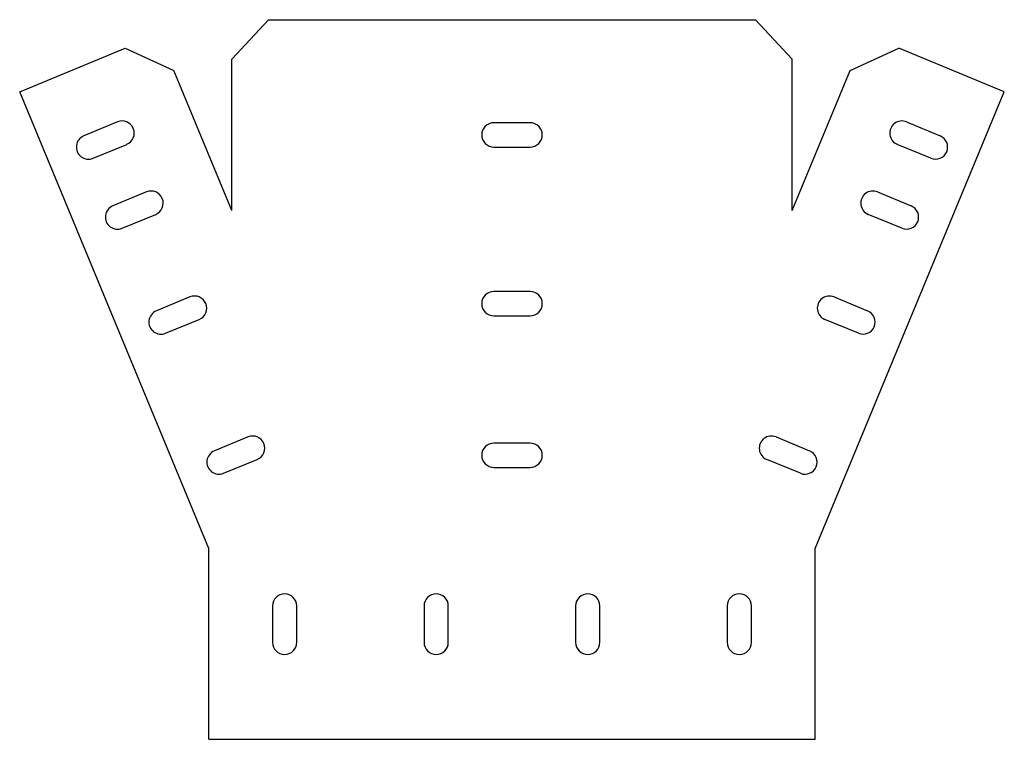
# Model space of a CAD drawing. Header units: millimetres. Extents: x 1978 to 2303, y 83 to 321.
import ezdxf

# ---------------------------------------------------------------- set-up
doc = ezdxf.new("R2010")
doc.units = ezdxf.units.MM
doc.header["$MEASUREMENT"] = 0

msp = doc.modelspace()

# ---------------------------------------------------------------- linework, layer by layer
for p, q in [((2048.17, 307.55), (2060.17, 320.55)), ((2060.17, 320.55), (2220.88, 320.55)), ((2232.88, 307.55), (2220.88, 320.55)), ((1978.15, 296.74), (2012.98, 311.16)), ((2012.98, 311.16), (2029.04, 303.75)), ((2252.01, 303.75), (2268.07, 311.16)), ((2302.9, 296.74), (2268.07, 311.16)), ((2048.17, 257.55), (2048.17, 307.55)), ((2232.88, 257.55), (2232.88, 307.55)), ((2048.17, 257.55), (2029.04, 303.75)), ((2232.88, 257.55), (2252.01, 303.75)), ((2040.52, 146.14), (1978.15, 296.74)), ((2240.52, 146.14), (2302.9, 296.74)), ((2040.52, 83.14), (2040.52, 146.14)), ((2240.52, 83.14), (2240.52, 146.14)), ((2040.52, 83.14), (2240.52, 83.14))]:
    msp.add_line(p, q)
for points in [[(2010.4, 286.82), (1999.31, 282.23)], [(2146.52, 286.55), (2134.52, 286.55)], [(2270.65, 286.82), (2281.74, 282.23)], [(2002.37, 274.84), (2013.46, 279.43)], [(2278.68, 274.84), (2267.59, 279.43)], [(2134.52, 278.55), (2146.52, 278.55)], [(2019.96, 263.73), (2008.88, 259.13)], [(2261.09, 263.73), (2272.17, 259.13)], [(2011.94, 251.74), (2023.02, 256.33)], [(2269.11, 251.74), (2258.02, 256.33)], [(2146.52, 230.85), (2134.52, 230.85)], [(2034.31, 229.08), (2023.23, 224.49)], [(2246.74, 229.08), (2257.82, 224.49)], [(2026.29, 217.1), (2037.37, 221.69)], [(2134.52, 222.85), (2146.52, 222.85)], [(2254.76, 217.1), (2243.67, 221.69)], [(2053.45, 182.89), (2042.36, 178.29)], [(2227.6, 182.89), (2238.69, 178.29)], [(2146.52, 180.85), (2134.52, 180.85)], [(2045.42, 170.9), (2056.51, 175.5)], [(2235.63, 170.9), (2224.54, 175.5)], [(2134.52, 172.85), (2146.52, 172.85)], [(2061.52, 127.14), (2061.52, 115.14)], [(2069.52, 115.14), (2069.52, 127.14)], [(2111.52, 127.14), (2111.52, 115.14)], [(2119.52, 115.14), (2119.52, 127.14)], [(2161.52, 127.14), (2161.52, 115.14)], [(2169.52, 115.14), (2169.52, 127.14)], [(2211.52, 127.14), (2211.52, 115.14)], [(2219.52, 115.14), (2219.52, 127.14)]]:
    msp.add_lwpolyline(points)
for centre, start, end in [((2011.93, 283.13), 292.5, 112.5), ((2134.52, 282.55), 90, 270), ((2146.52, 282.55), 270, 90), ((2269.12, 283.13), 67.5, 247.5), ((2000.84, 278.53), 112.5, 292.5), ((2280.21, 278.53), 247.5, 67.5), ((2021.49, 260.03), 292.5, 112.5), ((2259.56, 260.03), 67.5, 247.5), ((2010.41, 255.44), 112.5, 292.5), ((2270.64, 255.44), 247.5, 67.5), ((2134.52, 226.85), 90, 270), ((2146.52, 226.85), 270, 90), ((2035.84, 225.38), 292.5, 112.5), ((2245.21, 225.38), 67.5, 247.5), ((2024.76, 220.79), 112.5, 292.5), ((2256.29, 220.79), 247.5, 67.5), ((2054.98, 179.19), 292.5, 112.5), ((2226.07, 179.19), 67.5, 247.5), ((2134.52, 176.85), 90, 270), ((2146.52, 176.85), 270, 90), ((2043.89, 174.6), 112.5, 292.5), ((2237.16, 174.6), 247.5, 67.5), ((2065.52, 127.14), 0, 180), ((2115.52, 127.14), 0, 180), ((2165.52, 127.14), 0, 180), ((2215.52, 127.14), 0, 180), ((2065.52, 115.14), 180, 0), ((2115.52, 115.14), 180, 0), ((2165.52, 115.14), 180, 0), ((2215.52, 115.14), 180, 0)]:
    msp.add_arc(centre, 4, start, end)

doc.saveas('drawing.dxf')
